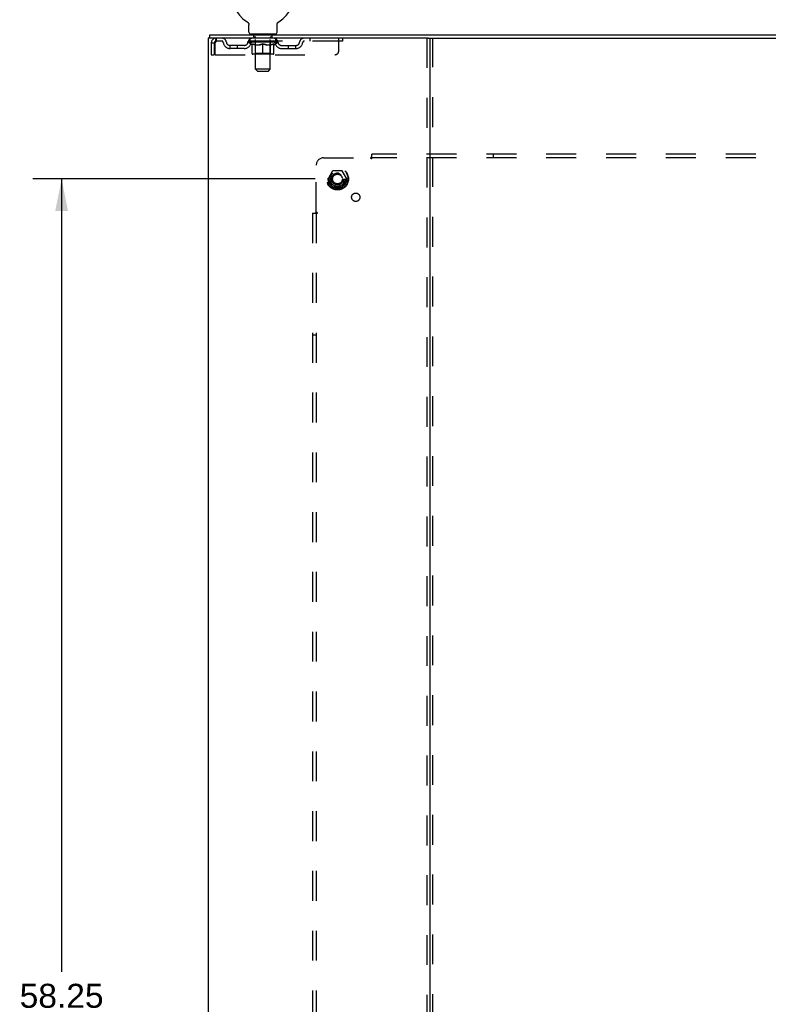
# Model space of a CAD drawing. Header units: inches. Extents: x 0 to 184, y 0 to 119.
# Tile 18 of 20: x 133 to 159, y 46 to 79. Entities that reach past the tile are written whole.
import ezdxf

# ---------------------------------------------------------------- set-up
doc = ezdxf.new("R2010")
doc.units = ezdxf.units.IN
doc.header["$LTSCALE"] = 10.121375
doc.header["$MEASUREMENT"] = 0
doc.linetypes.add('HIDDEN', pattern=[0.2, 0.1, -0.1])
doc.layers.get('0').update_dxf_attribs({"linetype": 'CONTINUOUS'})
for name, color, linetype in [('DEFAULT_2', 8, 'HIDDEN'), ('DIMENSIONS', 7, 'CONTINUOUS'), ('SUBPANEL', 7, 'CONTINUOUS')]:
    doc.layers.add(name, color=color, linetype=linetype)
doc.styles.get("Standard").update_dxf_attribs({"font": 'arial.ttf'})
doc.dimstyles.new('DIMSTYLE_1', dxfattribs={"dimtxt": 0.811875, "dimasz": 1.0825, "dimexe": 0.09, "dimexo": 0.07, "dimgap": 0.0375, "dimtad": 0, "dimtih": 1, "dimtoh": 1, "dimzin": 4, "dimdsep": 46, "dimtxsty": 'Standard', "dimblk": '_FILLED', "dimblk1": '_FILLED', "dimblk2": '_FILLED', "dimcen": 0.09, "dimadec": 3, "dimazin": 1, "dimtfac": 1, "dimtdec": 3, "dimtofl": 0, "dimtmove": 0, "dimatfit": 3, "dimldrblk": '_FILLED', "dimfxl": 0, "dimtolj": 1, "dimtzin": 4, "dimarcsym": 0})

# ---------------------------------------------------------------- blocks, each defined once
blk = doc.blocks.new('_FILLED')
at = {"color": 0, "linetype": 'ByBlock'}
blk.add_solid([(0, 0), (-1, 0.2), (-1, -0.2)], dxfattribs=at)
blk = doc.blocks.new('*D4')
at = {"layer": 'DIMENSIONS', "color": 2, "linetype": 'Continuous'}
for p, q in [((143.366, 73.771), (133.816, 73.771)), ((134.79, 73.771), (134.79, 46.933)), ((134.79, 15.521), (134.79, 45.309)), ((143.366, 15.521), (133.816, 15.521))]:
    blk.add_line(p, q, dxfattribs=at)
at = {"layer": 'DIMENSIONS', "color": 2, "linetype": 'Continuous', "xscale": 1.0825, "yscale": 1.0825, "zscale": 1.0825}
for p, rotation in [((134.79, 73.771), 90), ((134.79, 15.521), 270)]:
    blk.add_blockref('_FILLED', p, dxfattribs=dict(at, rotation=rotation))
at = {"layer": 'DIMENSIONS', "color": 2, "linetype": 'Continuous', "insert": (134.79, 46.527), "char_height": 0.8119, "width": 2.83704, "attachment_point": 2, "line_spacing_factor": 0.9}
blk.add_mtext('58.25', dxfattribs=at)

msp = doc.modelspace()

# ---------------------------------------------------------------- linework, layer by layer
at = {"color": 7, "linetype": 'Continuous'}
for p, q in [((141.066, 79.092), (141.066, 79.092)), ((141.066, 79.092), (141.07, 79.09)), ((141.07, 79.09), (141.073, 79.088)), ((141.073, 79.088), (141.077, 79.085)), ((141.077, 79.085), (141.08, 79.082)), ((141.08, 79.083), (141.084, 79.08)), ((141.084, 79.08), (141.087, 79.077)), ((141.087, 79.077), (141.09, 79.074)), ((141.09, 79.074), (141.093, 79.071)), ((141.093, 79.071), (141.096, 79.068)), ((141.096, 79.068), (141.099, 79.064)), ((141.099, 79.064), (141.101, 79.061)), ((141.101, 79.061), (141.104, 79.057)), ((141.104, 79.057), (141.106, 79.054)), ((141.106, 79.054), (141.109, 79.05)), ((141.109, 79.05), (141.111, 79.046)), ((141.111, 79.046), (141.113, 79.043)), ((141.113, 79.043), (141.115, 79.039)), ((141.115, 79.039), (141.117, 79.035)), ((141.117, 79.035), (141.119, 79.031)), ((141.119, 79.031), (141.12, 79.027)), ((141.12, 79.027), (141.121, 79.023)), ((141.121, 79.023), (141.123, 79.018)), ((141.123, 79.018), (141.124, 79.014)), ((141.124, 79.014), (141.125, 79.01)), ((141.127, 78.993), (141.127, 78.988)), ((142.079, 79.006), (142.08, 79.01)), ((142.08, 79.01), (142.081, 79.014)), ((142.081, 79.014), (142.082, 79.018)), ((142.082, 79.018), (142.083, 79.023)), ((142.083, 79.023), (142.085, 79.027)), ((142.085, 79.027), (142.086, 79.031)), ((142.086, 79.031), (142.088, 79.035)), ((142.088, 79.035), (142.09, 79.039)), ((142.09, 79.039), (142.092, 79.043)), ((142.091, 79.043), (142.094, 79.046)), ((142.094, 79.046), (142.096, 79.05)), ((142.096, 79.05), (142.098, 79.054)), ((142.098, 79.054), (142.101, 79.057)), ((142.101, 79.057), (142.103, 79.061)), ((142.103, 79.061), (142.106, 79.064)), ((142.106, 79.064), (142.109, 79.068)), ((142.109, 79.068), (142.112, 79.071)), ((142.112, 79.071), (142.115, 79.074)), ((142.115, 79.074), (142.118, 79.077)), ((142.118, 79.077), (142.121, 79.08)), ((142.121, 79.08), (142.124, 79.083)), ((142.124, 79.082), (142.128, 79.085)), ((142.128, 79.085), (142.131, 79.088)), ((142.131, 79.088), (142.135, 79.09)), ((142.131, 79.088), (142.133, 79.089)), ((142.135, 79.09), (142.139, 79.092)), ((142.139, 79.092), (142.139, 79.092)), ((141.127, 78.988), (141.127, 78.985)), ((141.127, 78.736), (141.127, 78.985)), ((141.165, 78.676), (141.165, 78.646)), ((142.04, 78.676), (141.165, 78.676)), ((142.04, 78.676), (142.04, 78.646)), ((142.077, 78.736), (142.077, 78.985)), ((139.8, 78.542), (139.8, 78.646)), ((147.189, 78.542), (172.557, 78.542))]:
    msp.add_line(p, q, dxfattribs=at)
at = {"color": 3, "linetype": 'Continuous'}
for p, q in [((139.748, 78.542), (139.748, 10.75)), ((147.189, 78.542), (139.748, 78.542)), ((139.8, 78.646), (179.946, 78.646)), ((147.248, 78.542), (147.248, 10.75))]:
    msp.add_line(p, q, dxfattribs=at)
at = {"color": 7, "linetype": 'Continuous'}
for points in [[(141.125, 79.01), (141.126, 79.006), (141.126, 79.001), (141.127, 78.997), (141.127, 78.993), (141.127, 78.988)], [(142.077, 78.988), (142.078, 78.993), (142.078, 78.997), (142.078, 79.001), (142.079, 79.006)], [(142.077, 78.985), (142.077, 78.988), (142.078, 78.993), (142.078, 78.997), (142.078, 79.001), (142.079, 79.006)]]:
    msp.add_lwpolyline(points, dxfattribs=at)
for centre, radius, start, end in [((141.602, 80), 1.054, 300.3993, 239.6007), ((141.187, 78.736), 0.06, 180, 270), ((142.017, 78.736), 0.06, 270, 360)]:
    msp.add_arc(centre, radius, start, end, dxfattribs=at)
at = {"layer": 'DEFAULT_2', "color": 8, "linetype": 'HIDDEN'}
for p, q in [((141.066, 79.092), (141.066, 79.092)), ((141.072, 79.089), (141.073, 79.088)), ((141.257, 78.676), (141.257, 78.646)), ((141.292, 78.586), (141.292, 78.666)), ((141.912, 78.586), (141.912, 78.666)), ((141.947, 78.676), (141.947, 78.646)), ((139.852, 78.375), (139.852, 77.979)), ((139.852, 78.375), (139.956, 78.375)), ((139.956, 78.375), (139.956, 77.979)), ((139.986, 77.979), (139.986, 78.375)), ((140.019, 78.542), (140.019, 78.438)), ((144.29, 78.438), (140.019, 78.438)), ((141.096, 78.4), (141.096, 78.438)), ((141.223, 78.311), (141.096, 78.4)), ((142.109, 78.4), (141.096, 78.4)), ((141.104, 78.432), (141.104, 78.438)), ((141.111, 78.43), (141.111, 78.432)), ((141.111, 78.43), (142.094, 78.43)), ((141.118, 78.43), (141.118, 78.432)), ((141.119, 78.43), (141.119, 78.432)), ((141.127, 78.432), (141.127, 78.438)), ((141.14, 78.43), (141.14, 78.432)), ((141.141, 78.43), (141.141, 78.432)), ((141.164, 78.432), (141.164, 78.438)), ((141.165, 78.438), (141.165, 78.542)), ((141.175, 78.43), (141.175, 78.432)), ((141.178, 78.43), (141.178, 78.432)), ((141.341, 78.432), (141.18, 78.432)), ((141.215, 78.432), (141.215, 78.438)), ((141.216, 78.43), (141.216, 78.432)), ((141.216, 78.43), (141.216, 78.432)), ((141.219, 78.43), (141.219, 78.432)), ((141.224, 78.43), (141.224, 78.432)), ((141.224, 78.43), (141.224, 78.432)), ((141.227, 78.43), (141.227, 78.432)), ((141.23, 78.43), (141.23, 78.433)), ((141.232, 78.021), (141.232, 78.346)), ((141.233, 78.43), (141.233, 78.432)), ((141.245, 78.43), (141.245, 78.432)), ((141.259, 78.43), (141.259, 78.434)), ((141.259, 78.43), (141.259, 78.432)), ((141.276, 78.43), (141.276, 78.432)), ((141.276, 78.43), (141.276, 78.432)), ((141.277, 78.432), (141.277, 78.438)), ((141.285, 78.43), (141.285, 78.432)), ((141.288, 78.43), (141.288, 78.432)), ((141.295, 78.43), (141.295, 78.432)), ((141.361, 78.576), (141.302, 78.576)), ((141.304, 78.43), (141.304, 78.435)), ((141.317, 78.43), (141.317, 78.432)), ((141.319, 78.43), (141.319, 78.432)), ((141.341, 78.43), (141.341, 78.432)), ((141.395, 78.432), (141.345, 78.432)), ((141.349, 78.432), (141.349, 78.438)), ((141.352, 78.023), (141.352, 78.398)), ((141.353, 77.486), (141.353, 78.566)), ((141.355, 78.43), (141.355, 78.432)), ((141.358, 78.43), (141.358, 78.432)), ((141.363, 78.43), (141.363, 78.436)), ((141.366, 78.43), (141.366, 78.432)), ((141.375, 78.43), (141.375, 78.432)), ((141.395, 78.43), (141.395, 78.432)), ((141.454, 78.432), (141.407, 78.432)), ((141.423, 78.43), (141.423, 78.432)), ((141.429, 78.432), (141.429, 78.438)), ((141.432, 78.43), (141.432, 78.432)), ((141.434, 78.43), (141.434, 78.437)), ((141.436, 78.43), (141.436, 78.432)), ((141.442, 78.43), (141.442, 78.432)), ((141.454, 78.43), (141.454, 78.432)), ((141.519, 78.432), (141.475, 78.432)), ((141.486, 78.43), (141.486, 78.432)), ((141.511, 78.432), (141.573, 78.436)), ((141.514, 78.432), (141.514, 78.438)), ((141.515, 78.438), (141.514, 78.438)), ((141.515, 78.432), (141.515, 78.438)), ((141.515, 78.43), (141.515, 78.432)), ((141.518, 78.43), (141.518, 78.433)), ((141.519, 78.43), (141.519, 78.432)), ((141.519, 78.43), (141.519, 78.432)), ((141.547, 78.432), (141.599, 78.432)), ((141.552, 78.43), (141.552, 78.432)), ((141.556, 78.432), (141.556, 78.435)), ((141.573, 78.432), (141.573, 78.436)), ((141.586, 78.43), (141.586, 78.432)), ((141.6, 78.432), (141.6, 78.432)), ((141.6, 78.43), (141.6, 78.432)), ((141.6, 78.43), (141.6, 78.432)), ((141.602, 78.432), (141.602, 78.438)), ((141.602, 78.438), (141.694, 78.432)), ((141.602, 77.991), (141.602, 78.346)), ((141.604, 78.43), (141.604, 78.432)), ((141.604, 78.43), (141.604, 78.432)), ((141.604, 78.432), (141.604, 78.432)), ((141.619, 78.43), (141.619, 78.432)), ((141.619, 78.432), (141.657, 78.432)), ((141.653, 78.43), (141.653, 78.432)), ((141.686, 78.43), (141.686, 78.432)), ((141.686, 78.43), (141.686, 78.432)), ((141.686, 78.432), (141.729, 78.432)), ((141.687, 78.43), (141.687, 78.433)), ((141.69, 78.432), (141.69, 78.438)), ((141.69, 78.432), (141.69, 78.438)), ((141.69, 78.438), (141.69, 78.438)), ((141.69, 78.43), (141.69, 78.432)), ((141.719, 78.43), (141.719, 78.432)), ((141.75, 78.43), (141.75, 78.432)), ((141.75, 78.432), (141.797, 78.432)), ((141.762, 78.43), (141.762, 78.432)), ((141.768, 78.43), (141.768, 78.432)), ((141.771, 78.43), (141.771, 78.437)), ((141.772, 78.43), (141.772, 78.432)), ((141.775, 78.432), (141.775, 78.438)), ((141.781, 78.43), (141.781, 78.432)), ((141.81, 78.43), (141.81, 78.432)), ((141.81, 78.432), (141.86, 78.432)), ((141.829, 78.43), (141.829, 78.432)), ((141.838, 78.43), (141.838, 78.432)), ((141.841, 78.43), (141.841, 78.436)), ((141.902, 78.576), (141.843, 78.576)), ((141.846, 78.43), (141.846, 78.432)), ((141.85, 78.43), (141.85, 78.432)), ((141.851, 77.486), (141.851, 78.566)), ((141.852, 78.023), (141.852, 78.398)), ((141.855, 78.432), (141.855, 78.438)), ((141.864, 78.43), (141.864, 78.432)), ((141.864, 78.432), (142.025, 78.432)), ((141.885, 78.43), (141.885, 78.432)), ((141.888, 78.43), (141.888, 78.432)), ((141.9, 78.43), (141.9, 78.435)), ((141.909, 78.43), (141.909, 78.432)), ((141.917, 78.43), (141.917, 78.432)), ((141.92, 78.43), (141.92, 78.432)), ((141.928, 78.432), (141.928, 78.438)), ((141.929, 78.43), (141.929, 78.432)), ((141.929, 78.43), (141.929, 78.432)), ((141.945, 78.43), (141.945, 78.434)), ((141.946, 78.43), (141.946, 78.432)), ((141.96, 78.43), (141.96, 78.432)), ((141.971, 78.43), (141.971, 78.432)), ((141.973, 78.021), (141.973, 78.346)), ((141.975, 78.43), (141.975, 78.433)), ((141.977, 78.43), (141.977, 78.432)), ((141.98, 78.43), (141.98, 78.432)), ((141.98, 78.43), (141.98, 78.432)), ((141.981, 78.311), (142.109, 78.4)), ((141.986, 78.43), (141.986, 78.432)), ((141.988, 78.43), (141.988, 78.432)), ((141.989, 78.43), (141.989, 78.432)), ((141.99, 78.432), (141.99, 78.438)), ((142.027, 78.43), (142.027, 78.432)), ((142.029, 78.43), (142.029, 78.432)), ((142.04, 78.438), (142.04, 78.542)), ((142.041, 78.432), (142.041, 78.438)), ((142.064, 78.43), (142.064, 78.432)), ((142.065, 78.43), (142.065, 78.432)), ((142.078, 78.432), (142.078, 78.438)), ((142.086, 78.43), (142.086, 78.432)), ((142.087, 78.43), (142.087, 78.432)), ((142.094, 78.43), (142.094, 78.432)), ((142.101, 78.432), (142.101, 78.438)), ((142.109, 78.4), (142.109, 78.438)), ((143.19, 78.542), (143.19, 78.438)), ((144.165, 78.104), (144.165, 78.542)), ((144.29, 78.542), (144.29, 78.438)), ((147.144, 78.542), (147.144, 10.75)), ((147.352, 10.75), (147.352, 78.542)), ((140.488, 78.187), (140.488, 78.291)), ((140.971, 78.291), (140.488, 78.291)), ((140.971, 78.187), (140.488, 78.187)), ((140.738, 78.187), (140.738, 78.291)), ((141.223, 78.311), (141.232, 78.311)), ((141.352, 78.023), (141.32, 77.991)), ((141.346, 78.311), (141.489, 78.311)), ((141.852, 78.023), (141.352, 78.023)), ((141.715, 78.311), (141.859, 78.311)), ((141.852, 78.023), (141.884, 77.991)), ((141.973, 78.311), (141.981, 78.311)), ((142.234, 78.291), (142.717, 78.291)), ((142.234, 78.187), (142.717, 78.187)), ((142.467, 78.187), (142.467, 78.291)), ((142.717, 78.187), (142.717, 78.291)), ((139.852, 77.979), (139.956, 77.979)), ((139.986, 77.979), (144.04, 77.979)), ((141.943, 77.991), (141.261, 77.991)), ((141.413, 77.426), (141.353, 77.486)), ((141.851, 77.486), (141.353, 77.486)), ((141.413, 77.426), (141.791, 77.426)), ((141.791, 77.426), (141.851, 77.486)), ((143.96, 74.043), (143.806, 73.776)), ((144.278, 74.048), (143.969, 74.048)), ((144.441, 73.776), (144.286, 74.043)), ((143.806, 73.766), (143.96, 73.498)), ((144.286, 73.498), (144.441, 73.766)), ((144.278, 73.493), (143.969, 73.493))]:
    msp.add_line(p, q, dxfattribs=at)
for points in [[(140.019, 78.542), (140.017, 78.541), (140.015, 78.537), (140.012, 78.532), (140.01, 78.525), (140.008, 78.516), (140.005, 78.505), (140.003, 78.493), (140, 78.479), (139.998, 78.463), (139.996, 78.447), (139.993, 78.43), (139.991, 78.412), (139.989, 78.393), (139.986, 78.375)], [(140.019, 78.438), (140.017, 78.437), (140.015, 78.436), (140.012, 78.434), (140.01, 78.431), (140.008, 78.428), (140.005, 78.424), (140.003, 78.419), (140, 78.414), (139.998, 78.408), (139.996, 78.402), (139.993, 78.395), (139.991, 78.389), (139.989, 78.382), (139.986, 78.375)], [(141.352, 78.311), (141.332, 78.315), (141.312, 78.319), (141.292, 78.325), (141.272, 78.331), (141.252, 78.338), (141.232, 78.346)], [(141.232, 78.345), (141.251, 78.337), (141.271, 78.331), (141.29, 78.325), (141.308, 78.319), (141.327, 78.315), (141.346, 78.311)], [(141.602, 78.346), (141.582, 78.338), (141.561, 78.331), (141.541, 78.325), (141.521, 78.319), (141.501, 78.315), (141.482, 78.311)], [(141.489, 78.311), (141.508, 78.315), (141.527, 78.319), (141.545, 78.325), (141.564, 78.331), (141.583, 78.337), (141.602, 78.345)], [(141.723, 78.311), (141.703, 78.315), (141.683, 78.319), (141.663, 78.325), (141.643, 78.331), (141.623, 78.338), (141.602, 78.346)], [(141.602, 78.345), (141.622, 78.337), (141.641, 78.33), (141.66, 78.324), (141.678, 78.319), (141.697, 78.315), (141.715, 78.311)], [(141.973, 78.346), (141.952, 78.338), (141.932, 78.331), (141.912, 78.324), (141.892, 78.319), (141.873, 78.315), (141.853, 78.311)], [(141.859, 78.311), (141.878, 78.315), (141.897, 78.319), (141.915, 78.325), (141.934, 78.331), (141.953, 78.337), (141.973, 78.345)]]:
    msp.add_lwpolyline(points, dxfattribs=at)
for radius in [0.372, 0.356, 0.312, 0.204, 0.188, 0.183, 0.165]:
    msp.add_circle((144.123, 73.771), radius, dxfattribs=at)
for centre, radius, start, end in [((141.282, 78.666), 0.01, 0, 90), ((141.922, 78.666), 0.01, 90, 180), ((140.019, 78.375), 0.167, 90, 180), ((140.019, 78.375), 0.063, 90, 180), ((140.199, 78.375), 0.167, 8.0716, 90), ((140.199, 78.375), 0.0625, 7.9863, 90), ((140.488, 78.416), 0.229, 187.9863, 270), ((140.488, 78.416), 0.125, 188.0716, 270), ((140.971, 78.416), 0.125, 270, 351.9284), ((140.971, 78.416), 0.229, 270, 352.0137), ((141.26, 78.375), 0.167, 90, 171.9284), ((141.259, 78.375), 0.0625, 90, 172.0137), ((141.302, 78.586), 0.01, 180, 270), ((141.32, 78.398), 0.0318, 0, 90), ((141.343, 78.566), 0.01, 0, 90), ((141.861, 78.566), 0.01, 90, 180), ((141.884, 78.398), 0.0318, 90, 180), ((141.902, 78.586), 0.01, 270, 360), ((141.945, 78.375), 0.167, 8.0716, 90), ((141.945, 78.375), 0.0625, 7.9863, 90), ((142.234, 78.416), 0.229, 187.9863, 270), ((142.234, 78.416), 0.125, 188.0716, 270), ((142.717, 78.416), 0.125, 270, 351.9284), ((142.717, 78.416), 0.229, 270, 352.0137), ((143.006, 78.375), 0.167, 90, 171.9284), ((143.006, 78.375), 0.0625, 90, 172.0137), ((141.261, 78.021), 0.0296, 180, 270), ((141.943, 78.021), 0.0296, 270, 360), ((144.04, 78.104), 0.125, 270, 360), ((143.969, 74.038), 0.01, 90.0124, 149.9892), ((144.278, 74.038), 0.01, 30.012, 89.9887), ((143.814, 73.771), 0.01, 150.0127, 209.9883), ((144.432, 73.771), 0.01, 330.0127, 29.9883), ((143.969, 73.503), 0.01, 210.012, 269.9887), ((144.278, 73.503), 0.01, 270.0124, 329.9892)]:
    msp.add_arc(centre, radius, start, end, dxfattribs=at)
for centre, major_axis, ratio, start_param, end_param in [((141.08, 78.428), (0.158, 0), 0.060556, 0.430652, 1.470503), ((141.602, 78.438), (0.506, 0.005), 0.05963, 2.96643, 3.140963), ((141.602, 78.438), (0.506, 0), 0.060556, -3.141593, -2.96706), ((141.08, 78.423), (0.158, 0.002), 0.05963, 1.376596, 1.469874), ((141.061, 78.428), (0.158, 0.002), 0.05963, 0.25549, 1.295341), ((141.116, 78.428), (0.158, -0.002), 0.05963, 0.605815, 1.645666), ((141.602, 78.438), (0.506, 0.011), 0.05688, 2.791345, 2.965878), ((141.602, 78.438), (0.506, -0.005), 0.05963, -2.96643, -2.791898), ((141.116, 78.423), (0.158, 0), 0.060556, 1.551758, 1.645036), ((141.061, 78.423), (0.158, 0.003), 0.05688, 1.20151, 1.294789), ((141.116, 78.425), (0.131, 0.001), 0.05963, 1.065228, 1.614276), ((141.101, 78.425), (0.131, 0.003), 0.05688, 0.890143, 1.43919), ((141.147, 78.425), (0.131, 0), 0.060556, 1.240391, 1.789438), ((141.058, 78.428), (0.158, 0.003), 0.05688, 0.080405, 1.120256), ((141.166, 78.428), (0.158, -0.003), 0.05688, 0.7809, 1.820751), ((141.602, 78.438), (0.506, 0.015), 0.052395, 2.616403, 2.790936), ((141.602, 78.438), (0.506, -0.011), 0.05688, -2.791345, -2.616812), ((141.166, 78.423), (0.158, -0.002), 0.05963, 1.72692, 1.820198), ((141.058, 78.423), (0.158, 0.005), 0.052395, 1.026568, 1.119847), ((141.1, 78.425), (0.131, 0.004), 0.052395, 0.715201, 1.264248), ((141.191, 78.425), (0.131, -0.001), 0.05963, 1.415553, 1.9646), ((141.229, 78.428), (0.158, -0.005), 0.052395, 0.955842, 1.995693), ((141.602, 78.438), (0.506, 0.02), 0.046319, 2.441654, 2.616187), ((141.602, 78.438), (0.506, -0.015), 0.052395, -2.616403, -2.44187), ((141.071, 78.428), (0.158, 0.005), 0.052395, -0.094537, 0.945314), ((141.229, 78.423), (0.158, -0.003), 0.05688, 1.902006, 1.995284), ((141.071, 78.423), (0.158, 0.006), 0.046319, 0.851819, 0.945098), ((141.115, 78.425), (0.131, 0.005), 0.046319, 0.540452, 1.089499), ((141.248, 78.425), (0.131, -0.003), 0.05688, 1.590638, 2.139686), ((141.304, 78.428), (0.158, -0.006), 0.046319, 1.130591, 2.170442), ((141.602, 78.438), (0.506, 0.024), 0.038841, 2.267123, 2.441656), ((141.602, 78.438), (0.506, -0.02), 0.046319, -2.441654, -2.267121), ((141.101, 78.428), (0.158, 0.006), 0.046319, -0.269286, 0.770565), ((141.304, 78.423), (0.158, -0.005), 0.052395, 2.076947, 2.170226), ((141.101, 78.423), (0.158, 0.007), 0.038841, 0.677289, 0.770567), ((141.144, 78.425), (0.131, 0.006), 0.038841, 0.365921, 0.914969), ((141.316, 78.425), (0.131, -0.004), 0.052395, 1.76558, 2.314627), ((141.387, 78.428), (0.158, -0.007), 0.038841, 1.305122, 2.344973), ((141.602, 78.438), (0.506, 0.027), 0.030195, 2.09281, 2.267343), ((141.602, 78.438), (0.506, -0.024), 0.038841, -2.267123, -2.092591), ((141.146, 78.428), (0.158, 0.007), 0.038841, -0.443817, 0.596034), ((141.387, 78.423), (0.158, -0.006), 0.046319, 2.251696, 2.344975), ((141.146, 78.423), (0.158, 0.008), 0.030195, 0.502975, 0.596254), ((141.188, 78.425), (0.131, 0.007), 0.030195, 0.191608, 0.740655), ((141.392, 78.425), (0.131, -0.005), 0.046319, 1.940329, 2.489376), ((141.205, 78.428), (0.158, 0.008), 0.030195, -0.61813, 0.421721), ((141.478, 78.428), (0.158, -0.008), 0.030195, 1.479435, 2.519286), ((141.602, 78.438), (0.506, 0.029), 0.020645, 1.918687, 2.09322), ((141.602, 78.438), (0.506, -0.027), 0.030195, -2.09281, -1.918277), ((141.478, 78.423), (0.158, -0.007), 0.038841, 2.426227, 2.519505), ((141.205, 78.423), (0.158, 0.009), 0.020645, 0.328852, 0.422131), ((141.244, 78.425), (0.131, 0.007), 0.020645, 0.017485, 0.566532), ((141.475, 78.425), (0.131, -0.006), 0.038841, 2.11486, 2.663907), ((141.276, 78.428), (0.158, 0.009), 0.020645, -0.792253, 0.247598), ((141.572, 78.428), (0.158, -0.009), 0.020645, 1.653558, 2.693409), ((141.602, 78.438), (0.506, 0.03), 0.010478, 1.744704, 1.919237), ((141.602, 78.438), (0.506, -0.029), 0.020645, -1.918687, -1.744154), ((141.572, 78.423), (0.158, -0.008), 0.030195, 2.60054, 2.693819), ((141.276, 78.423), (0.158, 0.009), 0.010478, 0.154869, 0.248148), ((141.311, 78.425), (0.131, 0.008), 0.010478, 6.126688, 6.675735), ((141.561, 78.425), (0.131, -0.007), 0.030195, 2.289173, 2.83822), ((141.356, 78.428), (0.158, 0.009), 0.010478, -0.966236, -0.000846), ((141.667, 78.428), (0.158, -0.009), 0.010478, 1.827541, 2.867392), ((141.602, 78.438), (0.506, -0.03), 0.010478, -1.744704, -1.570171), ((141.667, 78.423), (0.158, -0.009), 0.020645, 2.774664, 2.867942), ((141.649, 78.425), (0.131, -0.007), 0.020645, 2.463296, 3.012344), ((141.538, 78.428), (0.158, 0.009), 0.010478, 0.274201, 1.314052), ((141.469, 78.425), (0.131, 0.008), 0.010478, -0.000298, 0.504314), ((141.445, 78.423), (0.158, 0.009), 0.010478, 0.192946, 0.399283), ((141.602, 78.438), (0.506, 0.03), 0.010478, -1.578586, -1.396888), ((141.76, 78.423), (0.158, -0.009), 0.010478, 2.948646, 3.041925), ((141.736, 78.425), (0.131, -0.008), 0.010478, 2.637279, 3.142076), ((141.633, 78.428), (0.158, 0.009), 0.020645, 0.448184, 1.488034), ((141.555, 78.425), (0.131, 0.007), 0.020645, 0.129249, 0.678296), ((141.538, 78.423), (0.158, 0.009), 0.020645, 0.273651, 0.366929), ((141.602, 78.438), (0.506, 0.029), 0.020645, -1.397439, -1.222906), ((141.848, 78.428), (0.158, -0.009), 0.010478, -3.140747, -2.175357), ((141.602, 78.438), (0.506, -0.03), 0.010478, 1.222355, 1.396888), ((141.727, 78.428), (0.158, 0.008), 0.030195, 0.622307, 1.662158), ((141.643, 78.425), (0.131, 0.007), 0.030195, 0.303372, 0.852419), ((141.894, 78.425), (0.131, -0.008), 0.010478, 2.749043, 3.29809), ((141.929, 78.428), (0.158, -0.009), 0.020645, 2.893995, 3.933846), ((141.633, 78.423), (0.158, 0.008), 0.030195, 0.447774, 0.541052), ((141.929, 78.423), (0.158, -0.009), 0.010478, 2.893445, 2.986723), ((141.602, 78.438), (0.506, 0.027), 0.030195, -1.223315, -1.048783), ((141.817, 78.428), (0.158, 0.007), 0.038841, 0.79662, 1.836471), ((141.602, 78.438), (0.506, -0.029), 0.020645, 1.048373, 1.222906), ((141.73, 78.425), (0.131, 0.006), 0.038841, 0.477686, 1.026733), ((141.961, 78.425), (0.131, -0.007), 0.020645, 2.57506, 3.124108), ((142, 78.428), (0.158, -0.008), 0.030195, 2.719872, 3.759723), ((141.901, 78.428), (0.158, 0.006), 0.046319, 0.971151, 2.011002), ((141.727, 78.423), (0.158, 0.007), 0.038841, 0.622087, 0.715366), ((142, 78.423), (0.158, -0.009), 0.020645, 2.719462, 2.812741), ((141.602, 78.438), (0.506, 0.024), 0.038841, -1.049002, -0.874469), ((141.602, 78.438), (0.506, -0.027), 0.030195, 0.87425, 1.048783), ((141.812, 78.425), (0.131, 0.005), 0.046319, 0.652216, 1.201263), ((141.976, 78.428), (0.158, 0.005), 0.052395, 1.1459, 2.185751), ((142.017, 78.425), (0.131, -0.007), 0.030195, 2.400937, 2.949985), ((142.059, 78.428), (0.158, -0.007), 0.038841, 2.545558, 3.585409), ((141.889, 78.425), (0.131, 0.004), 0.052395, 0.826965, 1.376012), ((141.817, 78.423), (0.158, 0.006), 0.046319, 0.796618, 0.889896), ((142.059, 78.423), (0.158, -0.008), 0.030195, 2.545339, 2.638617), ((142.039, 78.428), (0.158, 0.003), 0.05688, 1.320842, 2.360692), ((141.602, 78.438), (0.506, 0.02), 0.046319, -0.874471, -0.699939), ((141.602, 78.438), (0.506, -0.024), 0.038841, 0.699936, 0.874469), ((142.104, 78.428), (0.158, -0.006), 0.046319, 2.371028, 3.410879), ((142.06, 78.425), (0.131, -0.006), 0.038841, 2.226624, 2.775671), ((142.089, 78.428), (0.158, 0.002), 0.05963, 1.495927, 2.535778), ((141.956, 78.425), (0.131, 0.003), 0.05688, 1.001907, 1.550954), ((142.133, 78.428), (0.158, -0.005), 0.052395, 2.196279, 3.23613), ((142.09, 78.425), (0.131, -0.005), 0.046319, 2.052093, 2.601141), ((141.901, 78.423), (0.158, 0.005), 0.052395, 0.971367, 1.064645), ((142.124, 78.428), (0.158, 0), 0.060556, 1.671089, 2.71094), ((142.104, 78.423), (0.158, -0.007), 0.038841, 2.371026, 2.464304), ((142.147, 78.428), (0.158, -0.003), 0.05688, 2.021337, 3.061188), ((141.602, 78.438), (0.506, 0.015), 0.052395, -0.699723, -0.52519), ((141.602, 78.438), (0.506, -0.02), 0.046319, 0.525406, 0.699939), ((142.144, 78.428), (0.158, -0.002), 0.05963, 1.846251, 2.886102), ((142.013, 78.425), (0.131, 0.001), 0.05963, 1.176993, 1.72604), ((142.104, 78.425), (0.131, -0.004), 0.052395, 1.877344, 2.426392), ((142.058, 78.425), (0.131, 0), 0.060556, 1.352155, 1.901202), ((142.104, 78.425), (0.131, -0.003), 0.05688, 1.702402, 2.25145), ((142.088, 78.425), (0.131, -0.001), 0.05963, 1.527317, 2.076364), ((141.976, 78.423), (0.158, 0.003), 0.05688, 1.146309, 1.239587), ((142.133, 78.423), (0.158, -0.006), 0.046319, 2.196495, 2.289773), ((141.602, 78.438), (0.506, 0.011), 0.05688, -0.524781, -0.350248), ((141.602, 78.438), (0.506, -0.015), 0.052395, 0.350657, 0.52519), ((142.039, 78.423), (0.158, 0.002), 0.05963, 1.321394, 1.414673), ((142.147, 78.423), (0.158, -0.005), 0.052395, 2.021746, 2.115024), ((141.602, 78.438), (0.506, 0.005), 0.05963, -0.349695, -0.175162), ((141.602, 78.438), (0.506, -0.011), 0.05688, 0.175715, 0.350248), ((142.089, 78.423), (0.158, 0), 0.060556, 1.496556, 1.589835), ((142.144, 78.423), (0.158, -0.003), 0.05688, 1.846804, 1.940083), ((142.124, 78.423), (0.158, -0.002), 0.05963, 1.671719, 1.764997), ((141.602, 78.438), (0.506, 0), 0.060556, -0.174533, 0), ((141.602, 78.438), (0.506, -0.005), 0.05963, 0.000629, 0.175162)]:
    msp.add_ellipse(centre, major_axis=major_axis, ratio=ratio, start_param=start_param, end_param=end_param, dxfattribs=at)
at = {"layer": 'SUBPANEL', "color": 8, "linetype": 'HIDDEN'}
for p, q in [((143.655, 74.489), (145.244, 74.489)), ((145.263, 74.508), (145.256, 74.502)), ((145.28, 74.449), (145.28, 74.614)), ((174.467, 74.614), (145.28, 74.614)), ((174.467, 74.489), (145.28, 74.489)), ((149.405, 74.489), (149.405, 74.614)), ((143.405, 72.65), (143.405, 74.239)), ((143.28, 72.614), (143.28, 16.677)), ((143.28, 72.614), (143.445, 72.614)), ((143.405, 72.614), (143.405, 16.677)), ((143.405, 68.489), (143.28, 68.489))]:
    msp.add_line(p, q, dxfattribs=at)
for points in [[(145.256, 74.502), (145.254, 74.5), (145.252, 74.498), (145.25, 74.496), (145.249, 74.494), (145.247, 74.492), (145.246, 74.491), (145.244, 74.489)], [(145.257, 74.47), (145.254, 74.475), (145.253, 74.477), (145.251, 74.479), (145.25, 74.482), (145.248, 74.484), (145.247, 74.486), (145.246, 74.488), (145.244, 74.489)], [(145.28, 74.449), (145.278, 74.449), (145.276, 74.45), (145.274, 74.451), (145.273, 74.452), (145.271, 74.453), (145.27, 74.454), (145.268, 74.455), (145.267, 74.457), (145.265, 74.458), (145.264, 74.46), (145.262, 74.462), (145.261, 74.464), (145.26, 74.466), (145.258, 74.468), (145.257, 74.47)], [(145.28, 74.528), (145.278, 74.526), (145.276, 74.524), (145.275, 74.522), (145.273, 74.52), (145.272, 74.518), (145.27, 74.516), (145.269, 74.514), (145.267, 74.513), (145.266, 74.511), (145.264, 74.51), (145.263, 74.508)], [(143.366, 72.614), (143.368, 72.616), (143.37, 72.618), (143.372, 72.619), (143.374, 72.621), (143.376, 72.622), (143.378, 72.624), (143.38, 72.625), (143.381, 72.627), (143.383, 72.628), (143.384, 72.63), (143.386, 72.631)], [(143.386, 72.631), (143.392, 72.638), (143.394, 72.64), (143.396, 72.642), (143.398, 72.643), (143.4, 72.645), (143.401, 72.647), (143.403, 72.648), (143.405, 72.65)], [(143.419, 72.64), (143.417, 72.641), (143.415, 72.642), (143.412, 72.644), (143.41, 72.645), (143.408, 72.647), (143.406, 72.648), (143.405, 72.65)], [(143.445, 72.614), (143.445, 72.616), (143.444, 72.618), (143.443, 72.62), (143.442, 72.621), (143.441, 72.623), (143.44, 72.624), (143.439, 72.626), (143.437, 72.627), (143.436, 72.629), (143.434, 72.63), (143.432, 72.631), (143.43, 72.633), (143.428, 72.634), (143.426, 72.635), (143.424, 72.637), (143.419, 72.64)]]:
    msp.add_lwpolyline(points, dxfattribs=at)
for centre, radius in [((144.123, 73.771), 0.25), ((144.742, 73.152), 0.141)]:
    msp.add_circle(centre, radius, dxfattribs=at)
msp.add_arc((143.655, 74.239), 0.25, 90, 180, dxfattribs=at)

# ---------------------------------------------------------------- dimensions: what is measured, and where the dimension line sits
at = {"layer": 'DIMENSIONS', "color": 2, "linetype": 'Continuous'}
dim = msp.add_linear_dim(base=(134.79, 73.771), p1=(143.436, 15.521), p2=(143.436, 73.771), angle=90, dimstyle='DIMSTYLE_1', dxfattribs=at)
dim.commit()
dim.dimension.update_dxf_attribs({"geometry": '*D4', "text_midpoint": (134.79, 46.117), "dimtype": 160})

doc.saveas('drawing.dxf')
